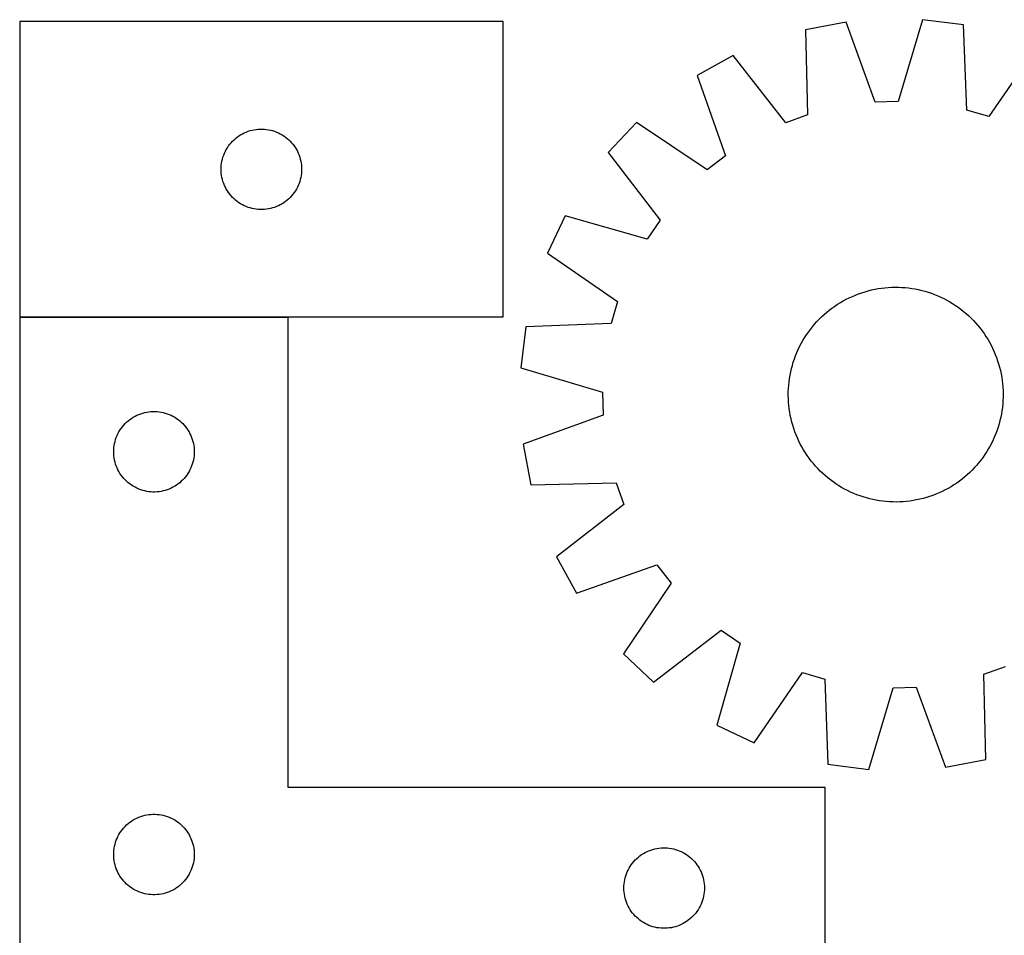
# Model space of a CAD drawing. Header units: millimetres. Extents: x 7 to 1493, y 7 to 2993.
# Tile 7 of 13: x 7 to 373, y 2650 to 2991. Entities that reach past the tile are written whole.
import ezdxf

# ---------------------------------------------------------------- set-up
doc = ezdxf.new("R2010")
doc.units = ezdxf.units.MM
doc.layers.add('COMMON', color=5, linetype='CONTINUOUS', true_color=0x0000ff)
doc.layers.add('CUT', color=7, linetype='CONTINUOUS', true_color=0x000000)

msp = doc.modelspace()

# ---------------------------------------------------------------- linework, layer by layer
at = {"layer": 'COMMON'}
msp.add_line((6.524839, 2879.738001), (106.524839, 2879.738001), dxfattribs=at)
at = {"layer": 'CUT'}
for p, q in [((186.524839, 2989.838002), (6.524839, 2989.838002)), ((6.524839, 2989.838002), (6.524839, 2879.838002)), ((186.524839, 2879.838002), (186.524839, 2989.838002)), ((314.256724, 2989.697861), (299.140341, 2986.829845)), ((325.151555, 2959.860344), (314.256724, 2989.697861)), ((342.782367, 2990.565899), (333.721932, 2960.121142)), ((358.045168, 2988.622325), (342.782367, 2990.565899)), ((359.186468, 2956.878472), (358.045168, 2988.622325)), ((299.140341, 2986.829845), (299.931302, 2955.075332)), ((385.442905, 2980.63297), (367.417971, 2954.478113)), ((272.279081, 2977.189383), (258.788812, 2969.790519)), ((291.860981, 2952.178907), (272.279081, 2977.189383)), ((258.788812, 2969.790519), (269.353745, 2939.834602)), ((333.721932, 2960.121142), (325.151555, 2959.860344)), ((367.417971, 2954.478113), (359.186468, 2956.878472)), ((236.221301, 2952.321309), (225.677668, 2941.115848)), ((262.573457, 2934.586072), (236.221301, 2952.321309)), ((299.931302, 2955.075332), (291.860981, 2952.178907)), ((89.475188, 2948.078184), (90.166123, 2948.423536)), ((90.166123, 2948.423536), (90.873921, 2948.732862)), ((90.873921, 2948.732862), (91.596704, 2949.005341)), ((91.596704, 2949.005341), (92.332555, 2949.24025)), ((92.332555, 2949.24025), (93.079523, 2949.436968)), ((93.079523, 2949.436968), (93.835628, 2949.594971)), ((93.835628, 2949.594971), (94.598864, 2949.713842)), ((94.598864, 2949.713842), (95.367207, 2949.793265)), ((95.367207, 2949.793265), (96.138621, 2949.833029)), ((96.138621, 2949.833029), (96.911058, 2949.833029)), ((96.911058, 2949.833029), (97.682471, 2949.793265)), ((97.682471, 2949.793265), (98.450815, 2949.713842)), ((98.450815, 2949.713842), (99.214051, 2949.594971)), ((99.214051, 2949.594971), (99.970155, 2949.436968)), ((99.970155, 2949.436968), (100.717124, 2949.24025)), ((100.717124, 2949.24025), (101.452975, 2949.005341)), ((101.452975, 2949.005341), (102.175758, 2948.732862)), ((102.175758, 2948.732862), (102.883555, 2948.423536)), ((102.883555, 2948.423536), (103.57449, 2948.078184)), ((84.763042, 2944.147144), (85.25786, 2944.740284)), ((85.25786, 2944.740284), (85.782556, 2945.307165)), ((85.782556, 2945.307165), (86.335739, 2945.846283)), ((86.335739, 2945.846283), (86.915942, 2946.356209)), ((86.915942, 2946.356209), (87.521625, 2946.835591)), ((87.521625, 2946.835591), (88.151183, 2947.283157)), ((88.151183, 2947.283157), (88.802947, 2947.697722)), ((88.802947, 2947.697722), (89.475188, 2948.078184)), ((103.57449, 2948.078184), (104.246731, 2947.697722)), ((104.246731, 2947.697722), (104.898495, 2947.283157)), ((104.898495, 2947.283157), (105.528054, 2946.835591)), ((105.528054, 2946.835591), (106.133737, 2946.356209)), ((106.133737, 2946.356209), (106.713939, 2945.846283)), ((106.713939, 2945.846283), (107.267122, 2945.307165)), ((107.267122, 2945.307165), (107.791818, 2944.740284)), ((107.791818, 2944.740284), (108.286636, 2944.147144)), ((82.489087, 2940.129284), (82.780086, 2940.844811)), ((82.780086, 2940.844811), (83.107533, 2941.544409)), ((83.107533, 2941.544409), (83.470561, 2942.226223)), ((83.470561, 2942.226223), (83.868206, 2942.888445)), ((83.868206, 2942.888445), (84.299414, 2943.529319)), ((84.299414, 2943.529319), (84.763042, 2944.147144)), ((108.286636, 2944.147144), (108.750264, 2943.529319)), ((108.750264, 2943.529319), (109.181473, 2942.888445)), ((109.181473, 2942.888445), (109.579118, 2942.226223)), ((109.579118, 2942.226223), (109.942146, 2941.544409)), ((109.942146, 2941.544409), (110.269593, 2940.844811)), ((110.269593, 2940.844811), (110.560592, 2940.129284)), ((225.677668, 2941.115848), (244.982404, 2915.890823)), ((81.604341, 2936.380317), (81.703521, 2937.146361)), ((81.703521, 2937.146361), (81.842004, 2937.906283)), ((81.842004, 2937.906283), (82.019423, 2938.658069)), ((82.019423, 2938.658069), (82.235309, 2939.399725)), ((82.235309, 2939.399725), (82.489087, 2940.129284)), ((110.560592, 2940.129284), (110.81437, 2939.399725)), ((110.81437, 2939.399725), (111.030255, 2938.658069)), ((111.030255, 2938.658069), (111.207675, 2937.906283)), ((111.207675, 2937.906283), (111.346158, 2937.146361)), ((111.346158, 2937.146361), (111.445337, 2936.380317)), ((269.353745, 2939.834602), (262.573457, 2934.586072)), ((81.524839, 2934.838002), (81.544728, 2935.610184)), ((81.544728, 2934.065821), (81.524839, 2934.838002)), ((81.544728, 2935.610184), (81.604341, 2936.380317)), ((81.604341, 2933.295687), (81.544728, 2934.065821)), ((111.445337, 2936.380317), (111.504951, 2935.610184)), ((111.504951, 2934.065821), (111.445337, 2933.295687)), ((111.504951, 2935.610184), (111.524839, 2934.838002)), ((111.524839, 2934.838002), (111.504951, 2934.065821)), ((81.703521, 2932.529644), (81.604341, 2933.295687)), ((81.842004, 2931.769721), (81.703521, 2932.529644)), ((82.019423, 2931.017935), (81.842004, 2931.769721)), ((82.235309, 2930.27628), (82.019423, 2931.017935)), ((82.489087, 2929.546721), (82.235309, 2930.27628)), ((110.81437, 2930.27628), (110.560592, 2929.546721)), ((111.030255, 2931.017935), (110.81437, 2930.27628)), ((111.207675, 2931.769721), (111.030255, 2931.017935)), ((111.346158, 2932.529644), (111.207675, 2931.769721)), ((111.445337, 2933.295687), (111.346158, 2932.529644)), ((82.780086, 2928.831194), (82.489087, 2929.546721)), ((83.107533, 2928.131595), (82.780086, 2928.831194)), ((83.470561, 2927.449781), (83.107533, 2928.131595)), ((83.868206, 2926.787559), (83.470561, 2927.449781)), ((84.299414, 2926.146686), (83.868206, 2926.787559)), ((84.763042, 2925.52886), (84.299414, 2926.146686)), ((108.750264, 2926.146686), (108.286636, 2925.52886)), ((109.181473, 2926.787559), (108.750264, 2926.146686)), ((109.579118, 2927.449781), (109.181473, 2926.787559)), ((109.942146, 2928.131595), (109.579118, 2927.449781)), ((110.269593, 2928.831194), (109.942146, 2928.131595)), ((110.560592, 2929.546721), (110.269593, 2928.831194)), ((85.25786, 2924.93572), (84.763042, 2925.52886)), ((85.782556, 2924.36884), (85.25786, 2924.93572)), ((86.335739, 2923.829722), (85.782556, 2924.36884)), ((86.915942, 2923.319796), (86.335739, 2923.829722)), ((87.521625, 2922.840414), (86.915942, 2923.319796)), ((88.151183, 2922.392847), (87.521625, 2922.840414)), ((105.528054, 2922.840414), (104.898495, 2922.392847)), ((106.133737, 2923.319796), (105.528054, 2922.840414)), ((106.713939, 2923.829722), (106.133737, 2923.319796)), ((107.267122, 2924.36884), (106.713939, 2923.829722)), ((107.791818, 2924.93572), (107.267122, 2924.36884)), ((108.286636, 2925.52886), (107.791818, 2924.93572)), ((88.802947, 2921.978283), (88.151183, 2922.392847)), ((89.475188, 2921.59782), (88.802947, 2921.978283)), ((90.166123, 2921.252468), (89.475188, 2921.59782)), ((90.873921, 2920.943143), (90.166123, 2921.252468)), ((91.596704, 2920.670664), (90.873921, 2920.943143)), ((92.332555, 2920.435754), (91.596704, 2920.670664)), ((93.079523, 2920.239037), (92.332555, 2920.435754)), ((93.835628, 2920.081033), (93.079523, 2920.239037)), ((94.598864, 2919.962162), (93.835628, 2920.081033)), ((95.367207, 2919.882739), (94.598864, 2919.962162)), ((96.138621, 2919.842975), (95.367207, 2919.882739)), ((96.911058, 2919.842975), (96.138621, 2919.842975)), ((97.682471, 2919.882739), (96.911058, 2919.842975)), ((98.450815, 2919.962162), (97.682471, 2919.882739)), ((99.214051, 2920.081033), (98.450815, 2919.962162)), ((99.970155, 2920.239037), (99.214051, 2920.081033)), ((100.717124, 2920.435754), (99.970155, 2920.239037)), ((101.452975, 2920.670664), (100.717124, 2920.435754)), ((102.175758, 2920.943143), (101.452975, 2920.670664)), ((102.883555, 2921.252468), (102.175758, 2920.943143)), ((103.57449, 2921.59782), (102.883555, 2921.252468)), ((104.246731, 2921.978283), (103.57449, 2921.59782)), ((104.898495, 2922.392847), (104.246731, 2921.978283)), ((209.612973, 2917.527898), (203.04806, 2903.61271)), ((240.155852, 2908.803949), (209.612973, 2917.527898)), ((244.982404, 2915.890823), (240.155852, 2908.803949)), ((203.04806, 2903.61271), (229.202916, 2885.587776)), ((321.332775, 2889.25972), (322.542521, 2889.599605)), ((322.542521, 2889.599605), (323.762346, 2889.901322)), ((323.762346, 2889.901322), (324.991047, 2890.164575)), ((324.991047, 2890.164575), (326.22741, 2890.389104)), ((326.22741, 2890.389104), (327.470216, 2890.574687)), ((327.470216, 2890.574687), (328.718237, 2890.721141)), ((328.718237, 2890.721141), (329.970243, 2890.828321)), ((329.970243, 2890.828321), (331.224998, 2890.896122)), ((331.224998, 2890.896122), (332.481264, 2890.924476)), ((332.481264, 2890.924476), (333.7378, 2890.913357)), ((333.7378, 2890.913357), (334.993367, 2890.862774)), ((334.993367, 2890.862774), (336.246725, 2890.772778)), ((336.246725, 2890.772778), (337.496638, 2890.643457)), ((337.496638, 2890.643457), (338.741873, 2890.474939)), ((338.741873, 2890.474939), (339.981199, 2890.267391)), ((339.981199, 2890.267391), (341.213395, 2890.021017)), ((341.213395, 2890.021017), (342.437244, 2889.73606)), ((342.437244, 2889.73606), (343.651539, 2889.412802)), ((312.158291, 2885.214634), (313.245505, 2885.844692)), ((313.245505, 2885.844692), (314.351973, 2886.440288)), ((314.351973, 2886.440288), (315.476603, 2887.000836)), ((315.476603, 2887.000836), (316.618286, 2887.525782)), ((316.618286, 2887.525782), (317.775894, 2888.014607)), ((317.775894, 2888.014607), (318.948285, 2888.466831)), ((318.948285, 2888.466831), (320.134302, 2888.882005)), ((320.134302, 2888.882005), (321.332775, 2889.25972)), ((343.651539, 2889.412802), (344.85508, 2889.051561)), ((344.85508, 2889.051561), (346.046681, 2888.652695)), ((346.046681, 2888.652695), (347.225165, 2888.216596)), ((347.225165, 2888.216596), (348.38937, 2887.743696)), ((348.38937, 2887.743696), (349.538145, 2887.23446)), ((349.538145, 2887.23446), (350.670359, 2886.689392)), ((350.670359, 2886.689392), (351.784892, 2886.109028)), ((351.784892, 2886.109028), (352.880647, 2885.493943)), ((229.202916, 2885.587776), (226.802557, 2877.356273)), ((307.047863, 2881.570346), (308.023129, 2882.362724)), ((308.023129, 2882.362724), (309.022803, 2883.124078)), ((309.022803, 2883.124078), (310.045898, 2883.853655)), ((310.045898, 2883.853655), (311.091404, 2884.550737)), ((311.091404, 2884.550737), (312.158291, 2885.214634)), ((352.880647, 2885.493943), (353.95654, 2884.844743)), ((353.95654, 2884.844743), (355.01151, 2884.162069)), ((355.01151, 2884.162069), (356.044517, 2883.446594)), ((356.044517, 2883.446594), (357.05454, 2882.699024)), ((357.05454, 2882.699024), (358.040583, 2881.920098)), ((6.524839, 2879.838002), (186.524839, 2879.838002)), ((106.524839, 2879.638001), (6.524839, 2879.638001)), ((6.524839, 2879.638001), (6.524839, 2629.638001)), ((106.524839, 2704.638001), (106.524839, 2879.638001)), ((303.409748, 2878.106666), (304.278013, 2879.015029)), ((304.278013, 2879.015029), (305.174381, 2879.895672)), ((305.174381, 2879.895672), (306.097968, 2880.747724)), ((306.097968, 2880.747724), (307.047863, 2881.570346)), ((358.040583, 2881.920098), (359.001673, 2881.110584)), ((359.001673, 2881.110584), (359.936861, 2880.271281)), ((359.936861, 2880.271281), (360.845224, 2879.403017)), ((360.845224, 2879.403017), (361.725867, 2878.506649)), ((361.725867, 2878.506649), (362.577919, 2877.583062)), ((195.058705, 2876.214972), (193.11513, 2860.952172)), ((226.802557, 2877.356273), (195.058705, 2876.214972)), ((300.234436, 2874.214322), (300.982005, 2875.224345)), ((300.982005, 2875.224345), (301.760931, 2876.210388)), ((301.760931, 2876.210388), (302.570445, 2877.171478)), ((302.570445, 2877.171478), (303.409748, 2878.106666)), ((362.577919, 2877.583062), (363.400541, 2876.633166)), ((363.400541, 2876.633166), (364.192919, 2875.657901)), ((364.192919, 2875.657901), (364.954273, 2874.658227)), ((298.187086, 2871.050452), (298.836286, 2872.126345)), ((298.836286, 2872.126345), (299.518961, 2873.181315)), ((299.518961, 2873.181315), (300.234436, 2874.214322)), ((364.954273, 2874.658227), (365.68385, 2873.635132)), ((365.68385, 2873.635132), (366.380932, 2872.589625)), ((366.380932, 2872.589625), (367.044829, 2871.522738)), ((367.044829, 2871.522738), (367.674887, 2870.435524)), ((295.937334, 2866.559175), (296.44657, 2867.70795)), ((296.44657, 2867.70795), (296.991638, 2868.840164)), ((296.991638, 2868.840164), (297.572001, 2869.954697)), ((297.572001, 2869.954697), (298.187086, 2871.050452)), ((367.674887, 2870.435524), (368.270483, 2869.329056)), ((368.270483, 2869.329056), (368.831031, 2868.204426)), ((368.831031, 2868.204426), (369.355977, 2867.062744)), ((294.629468, 2863.024885), (295.028334, 2864.216486)), ((295.028334, 2864.216486), (295.464433, 2865.39497)), ((295.464433, 2865.39497), (295.937334, 2866.559175)), ((369.355977, 2867.062744), (369.844802, 2865.905136)), ((369.844802, 2865.905136), (370.297026, 2864.732745)), ((370.297026, 2864.732745), (370.7122, 2863.546727)), ((193.11513, 2860.952172), (223.559888, 2851.891737)), ((293.660013, 2859.3832), (293.944969, 2860.607049)), ((293.944969, 2860.607049), (294.268228, 2861.821344)), ((294.268228, 2861.821344), (294.629468, 2863.024885)), ((370.7122, 2863.546727), (371.089915, 2862.348254)), ((371.089915, 2862.348254), (371.4298, 2861.138508)), ((371.4298, 2861.138508), (371.731517, 2859.918683)), ((293.037573, 2855.666443), (293.20609, 2856.911678)), ((293.20609, 2856.911678), (293.413639, 2858.151004)), ((293.413639, 2858.151004), (293.660013, 2859.3832)), ((371.731517, 2859.918683), (371.99477, 2858.689983)), ((371.99477, 2858.689983), (372.219299, 2857.453619)), ((372.219299, 2857.453619), (372.404882, 2856.210814)), ((292.767673, 2851.907605), (292.818256, 2853.163172)), ((292.818256, 2853.163172), (292.908252, 2854.41653)), ((292.908252, 2854.41653), (293.037573, 2855.666443)), ((372.404882, 2856.210814), (372.551336, 2854.962792)), ((372.551336, 2854.962792), (372.658516, 2853.710786)), ((372.658516, 2853.710786), (372.726317, 2852.456031)), ((223.559888, 2851.891737), (223.820685, 2843.32136)), ((292.756553, 2850.651069), (292.767673, 2851.907605)), ((292.784908, 2849.394803), (292.756553, 2850.651069)), ((292.852709, 2848.140048), (292.784908, 2849.394803)), ((372.743552, 2849.94323), (372.692969, 2848.687663)), ((372.726317, 2852.456031), (372.754671, 2851.199766)), ((372.754671, 2851.199766), (372.743552, 2849.94323)), ((292.959889, 2846.888042), (292.852709, 2848.140048)), ((293.106343, 2845.640021), (292.959889, 2846.888042)), ((293.291925, 2844.397215), (293.106343, 2845.640021)), ((372.473652, 2846.184391), (372.305134, 2844.939157)), ((372.602973, 2847.434304), (372.473652, 2846.184391)), ((372.692969, 2848.687663), (372.602973, 2847.434304)), ((47.521625, 2841.63559), (48.151183, 2842.083156)), ((48.151183, 2842.083156), (48.802947, 2842.497721)), ((48.802947, 2842.497721), (49.475188, 2842.878183)), ((49.475188, 2842.878183), (50.166123, 2843.223535)), ((50.166123, 2843.223535), (50.873921, 2843.532861)), ((50.873921, 2843.532861), (51.596704, 2843.80534)), ((51.596704, 2843.80534), (52.332555, 2844.040249)), ((52.332555, 2844.040249), (53.079523, 2844.236967)), ((53.079523, 2844.236967), (53.835628, 2844.39497)), ((53.835628, 2844.39497), (54.598864, 2844.513841)), ((54.598864, 2844.513841), (55.367207, 2844.593264)), ((55.367207, 2844.593264), (56.138621, 2844.633028)), ((56.138621, 2844.633028), (56.911058, 2844.633028)), ((56.911058, 2844.633028), (57.682471, 2844.593264)), ((57.682471, 2844.593264), (58.450815, 2844.513841)), ((58.450815, 2844.513841), (59.214051, 2844.39497)), ((59.214051, 2844.39497), (59.970155, 2844.236967)), ((59.970155, 2844.236967), (60.717124, 2844.040249)), ((60.717124, 2844.040249), (61.452975, 2843.80534)), ((61.452975, 2843.80534), (62.175758, 2843.532861)), ((62.175758, 2843.532861), (62.883555, 2843.223535)), ((62.883555, 2843.223535), (63.57449, 2842.878183)), ((63.57449, 2842.878183), (64.246731, 2842.497721)), ((64.246731, 2842.497721), (64.898495, 2842.083156)), ((64.898495, 2842.083156), (65.528054, 2841.63559)), ((223.820685, 2843.32136), (193.983169, 2832.426529)), ((293.516454, 2843.160852), (293.291925, 2844.397215)), ((293.779707, 2841.932151), (293.516454, 2843.160852)), ((294.081425, 2840.712326), (293.779707, 2841.932151)), ((371.851212, 2842.467634), (371.566255, 2841.243785)), ((372.097586, 2843.69983), (371.851212, 2842.467634)), ((372.305134, 2844.939157), (372.097586, 2843.69983)), ((43.868206, 2837.688444), (44.299414, 2838.329318)), ((44.299414, 2838.329318), (44.763042, 2838.947143)), ((44.763042, 2838.947143), (45.25786, 2839.540283)), ((45.25786, 2839.540283), (45.782556, 2840.107164)), ((45.782556, 2840.107164), (46.335739, 2840.646282)), ((46.335739, 2840.646282), (46.915942, 2841.156208)), ((46.915942, 2841.156208), (47.521625, 2841.63559)), ((65.528054, 2841.63559), (66.133737, 2841.156208)), ((66.133737, 2841.156208), (66.713939, 2840.646282)), ((66.713939, 2840.646282), (67.267122, 2840.107164)), ((67.267122, 2840.107164), (67.791818, 2839.540283)), ((67.791818, 2839.540283), (68.286636, 2838.947143)), ((68.286636, 2838.947143), (68.750264, 2838.329318)), ((68.750264, 2838.329318), (69.181473, 2837.688444)), ((294.421309, 2839.50258), (294.081425, 2840.712326)), ((294.799025, 2838.304107), (294.421309, 2839.50258)), ((295.214199, 2837.11809), (294.799025, 2838.304107)), ((370.881756, 2838.825949), (370.48289, 2837.634348)), ((371.242997, 2840.029491), (370.881756, 2838.825949)), ((371.566255, 2841.243785), (371.242997, 2840.029491)), ((42.235309, 2834.199724), (42.489087, 2834.929283)), ((42.489087, 2834.929283), (42.780086, 2835.64481)), ((42.780086, 2835.64481), (43.107533, 2836.344408)), ((43.107533, 2836.344408), (43.470561, 2837.026222)), ((43.470561, 2837.026222), (43.868206, 2837.688444)), ((69.181473, 2837.688444), (69.579118, 2837.026222)), ((69.579118, 2837.026222), (69.942146, 2836.344408)), ((69.942146, 2836.344408), (70.269593, 2835.64481)), ((70.269593, 2835.64481), (70.560592, 2834.929283)), ((70.560592, 2834.929283), (70.81437, 2834.199724)), ((295.666422, 2835.945699), (295.214199, 2837.11809)), ((296.155248, 2834.788091), (295.666422, 2835.945699)), ((296.680193, 2833.646408), (296.155248, 2834.788091)), ((369.573891, 2835.29166), (369.064655, 2834.142884)), ((370.046791, 2836.455864), (369.573891, 2835.29166)), ((370.48289, 2837.634348), (370.046791, 2836.455864)), ((41.544728, 2830.410183), (41.604341, 2831.180316)), ((41.604341, 2831.180316), (41.703521, 2831.94636)), ((41.703521, 2831.94636), (41.842004, 2832.706282)), ((41.842004, 2832.706282), (42.019423, 2833.458068)), ((42.019423, 2833.458068), (42.235309, 2834.199724)), ((70.81437, 2834.199724), (71.030255, 2833.458068)), ((71.030255, 2833.458068), (71.207675, 2832.706282)), ((71.207675, 2832.706282), (71.346158, 2831.94636)), ((71.346158, 2831.94636), (71.445337, 2831.180316)), ((71.445337, 2831.180316), (71.504951, 2830.410183)), ((193.983169, 2832.426529), (196.851184, 2817.310146)), ((297.240741, 2832.521778), (296.680193, 2833.646408)), ((297.836338, 2831.41531), (297.240741, 2832.521778)), ((298.466396, 2830.328096), (297.836338, 2831.41531)), ((367.324138, 2830.800383), (366.674938, 2829.72449)), ((367.939223, 2831.896137), (367.324138, 2830.800383)), ((368.519587, 2833.010671), (367.939223, 2831.896137)), ((369.064655, 2834.142884), (368.519587, 2833.010671)), ((41.524839, 2829.638001), (41.544728, 2830.410183)), ((41.544728, 2828.86582), (41.524839, 2829.638001)), ((41.604341, 2828.095686), (41.544728, 2828.86582)), ((41.703521, 2827.329643), (41.604341, 2828.095686)), ((41.842004, 2826.56972), (41.703521, 2827.329643)), ((71.346158, 2827.329643), (71.207675, 2826.56972)), ((71.445337, 2828.095686), (71.346158, 2827.329643)), ((71.504951, 2828.86582), (71.445337, 2828.095686)), ((71.504951, 2830.410183), (71.524839, 2829.638001)), ((71.524839, 2829.638001), (71.504951, 2828.86582)), ((299.130293, 2829.261209), (298.466396, 2830.328096)), ((299.827374, 2828.215703), (299.130293, 2829.261209)), ((300.556952, 2827.192608), (299.827374, 2828.215703)), ((301.318305, 2826.192934), (300.556952, 2827.192608)), ((365.276789, 2827.636513), (364.529219, 2826.62649)), ((365.992264, 2828.669519), (365.276789, 2827.636513)), ((366.674938, 2829.72449), (365.992264, 2828.669519)), ((42.019423, 2825.817934), (41.842004, 2826.56972)), ((42.235309, 2825.076279), (42.019423, 2825.817934)), ((42.489087, 2824.34672), (42.235309, 2825.076279)), ((42.780086, 2823.631193), (42.489087, 2824.34672)), ((43.107533, 2822.931594), (42.780086, 2823.631193)), ((70.269593, 2823.631193), (69.942146, 2822.931594)), ((70.560592, 2824.34672), (70.269593, 2823.631193)), ((70.81437, 2825.076279), (70.560592, 2824.34672)), ((71.030255, 2825.817934), (70.81437, 2825.076279)), ((71.207675, 2826.56972), (71.030255, 2825.817934)), ((302.110684, 2825.217668), (301.318305, 2826.192934)), ((302.933305, 2824.267773), (302.110684, 2825.217668)), ((303.785357, 2823.344186), (302.933305, 2824.267773)), ((362.101476, 2823.744169), (361.233212, 2822.835805)), ((362.940779, 2824.679357), (362.101476, 2823.744169)), ((363.750293, 2825.640447), (362.940779, 2824.679357)), ((364.529219, 2826.62649), (363.750293, 2825.640447)), ((43.470561, 2822.24978), (43.107533, 2822.931594)), ((43.868206, 2821.587558), (43.470561, 2822.24978)), ((44.299414, 2820.946685), (43.868206, 2821.587558)), ((44.763042, 2820.328859), (44.299414, 2820.946685)), ((45.25786, 2819.735719), (44.763042, 2820.328859)), ((68.286636, 2820.328859), (67.791818, 2819.735719)), ((68.750264, 2820.946685), (68.286636, 2820.328859)), ((69.181473, 2821.587558), (68.750264, 2820.946685)), ((69.579118, 2822.24978), (69.181473, 2821.587558)), ((69.942146, 2822.931594), (69.579118, 2822.24978)), ((304.666, 2822.447818), (303.785357, 2823.344186)), ((305.574364, 2821.579553), (304.666, 2822.447818)), ((306.509552, 2820.74025), (305.574364, 2821.579553)), ((307.470642, 2819.930736), (306.509552, 2820.74025)), ((308.456685, 2819.15181), (307.470642, 2819.930736)), ((358.463361, 2820.280489), (357.488096, 2819.48811)), ((359.413257, 2821.10311), (358.463361, 2820.280489)), ((360.336844, 2821.955162), (359.413257, 2821.10311)), ((361.233212, 2822.835805), (360.336844, 2821.955162)), ((45.782556, 2819.168839), (45.25786, 2819.735719)), ((46.335739, 2818.629721), (45.782556, 2819.168839)), ((46.915942, 2818.119795), (46.335739, 2818.629721)), ((47.521625, 2817.640413), (46.915942, 2818.119795)), ((48.151183, 2817.192846), (47.521625, 2817.640413)), ((48.802947, 2816.778282), (48.151183, 2817.192846)), ((49.475188, 2816.397819), (48.802947, 2816.778282)), ((50.166123, 2816.052467), (49.475188, 2816.397819)), ((63.57449, 2816.397819), (62.883555, 2816.052467)), ((64.246731, 2816.778282), (63.57449, 2816.397819)), ((64.898495, 2817.192846), (64.246731, 2816.778282)), ((65.528054, 2817.640413), (64.898495, 2817.192846)), ((66.133737, 2818.119795), (65.528054, 2817.640413)), ((66.713939, 2818.629721), (66.133737, 2818.119795)), ((67.267122, 2819.168839), (66.713939, 2818.629721)), ((67.791818, 2819.735719), (67.267122, 2819.168839)), ((196.851184, 2817.310146), (228.605698, 2818.101107)), ((228.605698, 2818.101107), (231.502123, 2810.030786)), ((309.466708, 2818.404241), (308.456685, 2819.15181)), ((310.499714, 2817.688766), (309.466708, 2818.404241)), ((311.554685, 2817.006091), (310.499714, 2817.688766)), ((312.630578, 2816.356891), (311.554685, 2817.006091)), ((313.726332, 2815.741806), (312.630578, 2816.356891)), ((353.352933, 2816.636201), (352.265719, 2816.006143)), ((354.41982, 2817.300098), (353.352933, 2816.636201)), ((355.465327, 2817.997179), (354.41982, 2817.300098)), ((356.488422, 2818.726757), (355.465327, 2817.997179)), ((357.488096, 2819.48811), (356.488422, 2818.726757)), ((50.873921, 2815.743142), (50.166123, 2816.052467)), ((51.596704, 2815.470663), (50.873921, 2815.743142)), ((52.332555, 2815.235753), (51.596704, 2815.470663)), ((53.079523, 2815.039036), (52.332555, 2815.235753)), ((53.835628, 2814.881032), (53.079523, 2815.039036)), ((54.598864, 2814.762161), (53.835628, 2814.881032)), ((55.367207, 2814.682738), (54.598864, 2814.762161)), ((56.138621, 2814.642974), (55.367207, 2814.682738)), ((56.911058, 2814.642974), (56.138621, 2814.642974)), ((57.682471, 2814.682738), (56.911058, 2814.642974)), ((58.450815, 2814.762161), (57.682471, 2814.682738)), ((59.214051, 2814.881032), (58.450815, 2814.762161)), ((59.970155, 2815.039036), (59.214051, 2814.881032)), ((60.717124, 2815.235753), (59.970155, 2815.039036)), ((61.452975, 2815.470663), (60.717124, 2815.235753)), ((62.175758, 2815.743142), (61.452975, 2815.470663)), ((62.883555, 2816.052467), (62.175758, 2815.743142)), ((314.840866, 2815.161443), (313.726332, 2815.741806)), ((315.973079, 2814.616375), (314.840866, 2815.161443)), ((317.121855, 2814.107139), (315.973079, 2814.616375)), ((318.286059, 2813.634238), (317.121855, 2814.107139)), ((319.464543, 2813.198139), (318.286059, 2813.634238)), ((320.656144, 2812.799273), (319.464543, 2813.198139)), ((321.859686, 2812.438032), (320.656144, 2812.799273)), ((323.07398, 2812.114774), (321.859686, 2812.438032)), ((344.178449, 2812.591114), (342.968703, 2812.25123)), ((345.376922, 2812.96883), (344.178449, 2812.591114)), ((346.56294, 2813.384004), (345.376922, 2812.96883)), ((347.735331, 2813.836227), (346.56294, 2813.384004)), ((348.892939, 2814.325053), (347.735331, 2813.836227)), ((350.034621, 2814.849998), (348.892939, 2814.325053)), ((351.159251, 2815.410546), (350.034621, 2814.849998)), ((352.265719, 2816.006143), (351.159251, 2815.410546)), ((231.502123, 2810.030786), (206.491646, 2790.448886)), ((324.297829, 2811.829818), (323.07398, 2812.114774)), ((325.530025, 2811.583444), (324.297829, 2811.829818)), ((326.769352, 2811.375895), (325.530025, 2811.583444)), ((328.014586, 2811.207378), (326.769352, 2811.375895)), ((329.264499, 2811.078057), (328.014586, 2811.207378)), ((330.517858, 2810.988061), (329.264499, 2811.078057)), ((331.773425, 2810.937478), (330.517858, 2810.988061)), ((333.029961, 2810.926358), (331.773425, 2810.937478)), ((334.286226, 2810.954713), (333.029961, 2810.926358)), ((335.540981, 2811.022514), (334.286226, 2810.954713)), ((336.792987, 2811.129694), (335.540981, 2811.022514)), ((338.041009, 2811.276148), (336.792987, 2811.129694)), ((339.283815, 2811.46173), (338.041009, 2811.276148)), ((340.520178, 2811.686259), (339.283815, 2811.46173)), ((341.748878, 2811.949512), (340.520178, 2811.686259)), ((342.968703, 2812.25123), (341.748878, 2811.949512)), ((206.491646, 2790.448886), (213.89051, 2776.958617)), ((213.89051, 2776.958617), (243.846427, 2787.52355)), ((243.846427, 2787.52355), (249.094958, 2780.743262)), ((249.094958, 2780.743262), (231.359721, 2754.391106)), ((242.565181, 2743.847473), (267.790207, 2763.152209)), ((267.790207, 2763.152209), (274.87708, 2758.325657)), ((274.87708, 2758.325657), (266.153131, 2727.782778)), ((231.359721, 2754.391106), (242.565181, 2743.847473)), ((280.068319, 2721.217865), (298.093253, 2747.372721)), ((298.093253, 2747.372721), (306.324756, 2744.972362)), ((365.579922, 2746.775503), (373.650244, 2749.671928)), ((366.370883, 2715.020989), (365.579922, 2746.775503)), ((306.324756, 2744.972362), (307.466057, 2713.22851)), ((322.728857, 2711.284935), (331.789293, 2741.729693)), ((331.789293, 2741.729693), (340.359669, 2741.99049)), ((340.359669, 2741.99049), (351.2545, 2712.152974)), ((266.153131, 2727.782778), (280.068319, 2721.217865)), ((351.2545, 2712.152974), (366.370883, 2715.020989)), ((307.466057, 2713.22851), (322.728857, 2711.284935)), ((306.524839, 2704.638001), (106.524839, 2704.638001)), ((306.524839, 2629.638001), (306.524839, 2704.638001)), ((46.915942, 2691.156208), (47.521625, 2691.63559)), ((47.521625, 2691.63559), (48.151183, 2692.083156)), ((48.151183, 2692.083156), (48.802947, 2692.497721)), ((48.802947, 2692.497721), (49.475188, 2692.878183)), ((49.475188, 2692.878183), (50.166123, 2693.223535)), ((50.166123, 2693.223535), (50.873921, 2693.532861)), ((50.873921, 2693.532861), (51.596704, 2693.80534)), ((51.596704, 2693.80534), (52.332555, 2694.040249)), ((52.332555, 2694.040249), (53.079523, 2694.236967)), ((53.079523, 2694.236967), (53.835628, 2694.39497)), ((53.835628, 2694.39497), (54.598864, 2694.513841)), ((54.598864, 2694.513841), (55.367207, 2694.593264)), ((55.367207, 2694.593264), (56.138621, 2694.633028)), ((56.138621, 2694.633028), (56.911058, 2694.633028)), ((56.911058, 2694.633028), (57.682471, 2694.593264)), ((57.682471, 2694.593264), (58.450815, 2694.513841)), ((58.450815, 2694.513841), (59.214051, 2694.39497)), ((59.214051, 2694.39497), (59.970155, 2694.236967)), ((59.970155, 2694.236967), (60.717124, 2694.040249)), ((60.717124, 2694.040249), (61.452975, 2693.80534)), ((61.452975, 2693.80534), (62.175758, 2693.532861)), ((62.175758, 2693.532861), (62.883555, 2693.223535)), ((62.883555, 2693.223535), (63.57449, 2692.878183)), ((63.57449, 2692.878183), (64.246731, 2692.497721)), ((64.246731, 2692.497721), (64.898495, 2692.083156)), ((64.898495, 2692.083156), (65.528054, 2691.63559)), ((65.528054, 2691.63559), (66.133737, 2691.156208)), ((43.868206, 2687.688444), (44.299414, 2688.329318)), ((44.299414, 2688.329318), (44.763042, 2688.947143)), ((44.763042, 2688.947143), (45.25786, 2689.540283)), ((45.25786, 2689.540283), (45.782556, 2690.107164)), ((45.782556, 2690.107164), (46.335739, 2690.646282)), ((46.335739, 2690.646282), (46.915942, 2691.156208)), ((66.133737, 2691.156208), (66.713939, 2690.646282)), ((66.713939, 2690.646282), (67.267122, 2690.107164)), ((67.267122, 2690.107164), (67.791818, 2689.540283)), ((67.791818, 2689.540283), (68.286636, 2688.947143)), ((68.286636, 2688.947143), (68.750264, 2688.329318)), ((68.750264, 2688.329318), (69.181473, 2687.688444)), ((42.019423, 2683.458068), (42.235309, 2684.199724)), ((42.235309, 2684.199724), (42.489087, 2684.929283)), ((42.489087, 2684.929283), (42.780086, 2685.64481)), ((42.780086, 2685.64481), (43.107533, 2686.344408)), ((43.107533, 2686.344408), (43.470561, 2687.026222)), ((43.470561, 2687.026222), (43.868206, 2687.688444)), ((69.181473, 2687.688444), (69.579118, 2687.026222)), ((69.579118, 2687.026222), (69.942146, 2686.344408)), ((69.942146, 2686.344408), (70.269593, 2685.64481)), ((70.269593, 2685.64481), (70.560592, 2684.929283)), ((70.560592, 2684.929283), (70.81437, 2684.199724)), ((70.81437, 2684.199724), (71.030255, 2683.458068)), ((41.544728, 2680.410183), (41.604341, 2681.180316)), ((41.604341, 2681.180316), (41.703521, 2681.94636)), ((41.703521, 2681.94636), (41.842004, 2682.706282)), ((41.842004, 2682.706282), (42.019423, 2683.458068)), ((71.030255, 2683.458068), (71.207675, 2682.706282)), ((71.207675, 2682.706282), (71.346158, 2681.94636)), ((71.346158, 2681.94636), (71.445337, 2681.180316)), ((71.445337, 2681.180316), (71.504951, 2680.410183)), ((239.475188, 2680.378183), (240.166123, 2680.723535)), ((240.166123, 2680.723535), (240.873921, 2681.032861)), ((240.873921, 2681.032861), (241.596704, 2681.30534)), ((241.596704, 2681.30534), (242.332555, 2681.540249)), ((242.332555, 2681.540249), (243.079523, 2681.736967)), ((243.079523, 2681.736967), (243.835628, 2681.89497)), ((243.835628, 2681.89497), (244.598864, 2682.013841)), ((244.598864, 2682.013841), (245.367207, 2682.093264)), ((245.367207, 2682.093264), (246.138621, 2682.133028)), ((246.138621, 2682.133028), (246.911058, 2682.133028)), ((246.911058, 2682.133028), (247.682471, 2682.093264)), ((247.682471, 2682.093264), (248.450815, 2682.013841)), ((248.450815, 2682.013841), (249.214051, 2681.89497)), ((249.214051, 2681.89497), (249.970155, 2681.736967)), ((249.970155, 2681.736967), (250.717124, 2681.540249)), ((250.717124, 2681.540249), (251.452975, 2681.30534)), ((251.452975, 2681.30534), (252.175758, 2681.032861)), ((252.175758, 2681.032861), (252.883555, 2680.723535)), ((252.883555, 2680.723535), (253.57449, 2680.378183)), ((41.524839, 2679.638001), (41.544728, 2680.410183)), ((41.544728, 2678.86582), (41.524839, 2679.638001)), ((41.604341, 2678.095686), (41.544728, 2678.86582)), ((41.703521, 2677.329643), (41.604341, 2678.095686)), ((41.842004, 2676.56972), (41.703521, 2677.329643)), ((71.346158, 2677.329643), (71.207675, 2676.56972)), ((71.445337, 2678.095686), (71.346158, 2677.329643)), ((71.504951, 2678.86582), (71.445337, 2678.095686)), ((71.504951, 2680.410183), (71.524839, 2679.638001)), ((71.524839, 2679.638001), (71.504951, 2678.86582)), ((234.763042, 2676.447143), (235.25786, 2677.040283)), ((235.25786, 2677.040283), (235.782556, 2677.607164)), ((235.782556, 2677.607164), (236.335739, 2678.146282)), ((236.335739, 2678.146282), (236.915942, 2678.656208)), ((236.915942, 2678.656208), (237.521625, 2679.13559)), ((237.521625, 2679.13559), (238.151183, 2679.583156)), ((238.151183, 2679.583156), (238.802947, 2679.997721)), ((238.802947, 2679.997721), (239.475188, 2680.378183)), ((253.57449, 2680.378183), (254.246731, 2679.997721)), ((254.246731, 2679.997721), (254.898495, 2679.583156)), ((254.898495, 2679.583156), (255.528054, 2679.13559)), ((255.528054, 2679.13559), (256.133737, 2678.656208)), ((256.133737, 2678.656208), (256.713939, 2678.146282)), ((256.713939, 2678.146282), (257.267122, 2677.607164)), ((257.267122, 2677.607164), (257.791818, 2677.040283)), ((257.791818, 2677.040283), (258.286636, 2676.447143)), ((42.019423, 2675.817934), (41.842004, 2676.56972)), ((42.235309, 2675.076279), (42.019423, 2675.817934)), ((42.489087, 2674.34672), (42.235309, 2675.076279)), ((42.780086, 2673.631193), (42.489087, 2674.34672)), ((43.107533, 2672.931594), (42.780086, 2673.631193)), ((70.269593, 2673.631193), (69.942146, 2672.931594)), ((70.560592, 2674.34672), (70.269593, 2673.631193)), ((70.81437, 2675.076279), (70.560592, 2674.34672)), ((71.030255, 2675.817934), (70.81437, 2675.076279)), ((71.207675, 2676.56972), (71.030255, 2675.817934)), ((232.489087, 2672.429283), (232.780086, 2673.14481)), ((232.780086, 2673.14481), (233.107533, 2673.844408)), ((233.107533, 2673.844408), (233.470561, 2674.526222)), ((233.470561, 2674.526222), (233.868206, 2675.188444)), ((233.868206, 2675.188444), (234.299414, 2675.829318)), ((234.299414, 2675.829318), (234.763042, 2676.447143)), ((258.286636, 2676.447143), (258.750264, 2675.829318)), ((258.750264, 2675.829318), (259.181473, 2675.188444)), ((259.181473, 2675.188444), (259.579118, 2674.526222)), ((259.579118, 2674.526222), (259.942146, 2673.844408)), ((259.942146, 2673.844408), (260.269593, 2673.14481)), ((260.269593, 2673.14481), (260.560592, 2672.429283)), ((43.470561, 2672.24978), (43.107533, 2672.931594)), ((43.868206, 2671.587558), (43.470561, 2672.24978)), ((44.299414, 2670.946685), (43.868206, 2671.587558)), ((44.763042, 2670.328859), (44.299414, 2670.946685)), ((45.25786, 2669.735719), (44.763042, 2670.328859)), ((45.782556, 2669.168839), (45.25786, 2669.735719)), ((67.791818, 2669.735719), (67.267122, 2669.168839)), ((68.286636, 2670.328859), (67.791818, 2669.735719)), ((68.750264, 2670.946685), (68.286636, 2670.328859)), ((69.181473, 2671.587558), (68.750264, 2670.946685)), ((69.579118, 2672.24978), (69.181473, 2671.587558)), ((69.942146, 2672.931594), (69.579118, 2672.24978)), ((231.604341, 2668.680316), (231.703521, 2669.44636)), ((231.703521, 2669.44636), (231.842004, 2670.206282)), ((231.842004, 2670.206282), (232.019423, 2670.958068)), ((232.019423, 2670.958068), (232.235309, 2671.699724)), ((232.235309, 2671.699724), (232.489087, 2672.429283)), ((260.560592, 2672.429283), (260.81437, 2671.699724)), ((260.81437, 2671.699724), (261.030255, 2670.958068)), ((261.030255, 2670.958068), (261.207675, 2670.206282)), ((261.207675, 2670.206282), (261.346158, 2669.44636)), ((261.346158, 2669.44636), (261.445337, 2668.680316)), ((46.335739, 2668.629721), (45.782556, 2669.168839)), ((46.915942, 2668.119795), (46.335739, 2668.629721)), ((47.521625, 2667.640413), (46.915942, 2668.119795)), ((48.151183, 2667.192846), (47.521625, 2667.640413)), ((48.802947, 2666.778282), (48.151183, 2667.192846)), ((49.475188, 2666.397819), (48.802947, 2666.778282)), ((50.166123, 2666.052467), (49.475188, 2666.397819)), ((50.873921, 2665.743142), (50.166123, 2666.052467)), ((62.883555, 2666.052467), (62.175758, 2665.743142)), ((63.57449, 2666.397819), (62.883555, 2666.052467)), ((64.246731, 2666.778282), (63.57449, 2666.397819)), ((64.898495, 2667.192846), (64.246731, 2666.778282)), ((65.528054, 2667.640413), (64.898495, 2667.192846)), ((66.133737, 2668.119795), (65.528054, 2667.640413)), ((66.713939, 2668.629721), (66.133737, 2668.119795)), ((67.267122, 2669.168839), (66.713939, 2668.629721)), ((231.524839, 2667.138001), (231.544728, 2667.910183)), ((231.544728, 2666.36582), (231.524839, 2667.138001)), ((231.544728, 2667.910183), (231.604341, 2668.680316)), ((231.604341, 2665.595686), (231.544728, 2666.36582)), ((261.445337, 2668.680316), (261.504951, 2667.910183)), ((261.504951, 2666.36582), (261.445337, 2665.595686)), ((261.504951, 2667.910183), (261.524839, 2667.138001)), ((261.524839, 2667.138001), (261.504951, 2666.36582)), ((51.596704, 2665.470663), (50.873921, 2665.743142)), ((52.332555, 2665.235753), (51.596704, 2665.470663)), ((53.079523, 2665.039036), (52.332555, 2665.235753)), ((53.835628, 2664.881032), (53.079523, 2665.039036)), ((54.598864, 2664.762161), (53.835628, 2664.881032)), ((55.367207, 2664.682738), (54.598864, 2664.762161)), ((56.138621, 2664.642974), (55.367207, 2664.682738)), ((56.911058, 2664.642974), (56.138621, 2664.642974)), ((57.682471, 2664.682738), (56.911058, 2664.642974)), ((58.450815, 2664.762161), (57.682471, 2664.682738)), ((59.214051, 2664.881032), (58.450815, 2664.762161)), ((59.970155, 2665.039036), (59.214051, 2664.881032)), ((60.717124, 2665.235753), (59.970155, 2665.039036)), ((61.452975, 2665.470663), (60.717124, 2665.235753)), ((62.175758, 2665.743142), (61.452975, 2665.470663)), ((231.703521, 2664.829643), (231.604341, 2665.595686)), ((231.842004, 2664.06972), (231.703521, 2664.829643)), ((232.019423, 2663.317934), (231.842004, 2664.06972)), ((232.235309, 2662.576279), (232.019423, 2663.317934)), ((232.489087, 2661.84672), (232.235309, 2662.576279)), ((260.81437, 2662.576279), (260.560592, 2661.84672)), ((261.030255, 2663.317934), (260.81437, 2662.576279)), ((261.207675, 2664.06972), (261.030255, 2663.317934)), ((261.346158, 2664.829643), (261.207675, 2664.06972)), ((261.445337, 2665.595686), (261.346158, 2664.829643)), ((232.780086, 2661.131193), (232.489087, 2661.84672)), ((233.107533, 2660.431594), (232.780086, 2661.131193)), ((233.470561, 2659.74978), (233.107533, 2660.431594)), ((233.868206, 2659.087558), (233.470561, 2659.74978)), ((234.299414, 2658.446685), (233.868206, 2659.087558)), ((234.763042, 2657.828859), (234.299414, 2658.446685)), ((258.750264, 2658.446685), (258.286636, 2657.828859)), ((259.181473, 2659.087558), (258.750264, 2658.446685)), ((259.579118, 2659.74978), (259.181473, 2659.087558)), ((259.942146, 2660.431594), (259.579118, 2659.74978)), ((260.269593, 2661.131193), (259.942146, 2660.431594)), ((260.560592, 2661.84672), (260.269593, 2661.131193)), ((235.25786, 2657.235719), (234.763042, 2657.828859)), ((235.782556, 2656.668839), (235.25786, 2657.235719)), ((236.335739, 2656.129721), (235.782556, 2656.668839)), ((236.915942, 2655.619795), (236.335739, 2656.129721)), ((237.521625, 2655.140413), (236.915942, 2655.619795)), ((238.151183, 2654.692846), (237.521625, 2655.140413)), ((255.528054, 2655.140413), (254.898495, 2654.692846)), ((256.133737, 2655.619795), (255.528054, 2655.140413)), ((256.713939, 2656.129721), (256.133737, 2655.619795)), ((257.267122, 2656.668839), (256.713939, 2656.129721)), ((257.791818, 2657.235719), (257.267122, 2656.668839)), ((258.286636, 2657.828859), (257.791818, 2657.235719)), ((238.802947, 2654.278282), (238.151183, 2654.692846)), ((239.475188, 2653.897819), (238.802947, 2654.278282)), ((240.166123, 2653.552467), (239.475188, 2653.897819)), ((240.873921, 2653.243142), (240.166123, 2653.552467)), ((241.596704, 2652.970663), (240.873921, 2653.243142)), ((242.332555, 2652.735753), (241.596704, 2652.970663)), ((243.079523, 2652.539036), (242.332555, 2652.735753)), ((243.835628, 2652.381032), (243.079523, 2652.539036)), ((244.598864, 2652.262161), (243.835628, 2652.381032)), ((245.367207, 2652.182738), (244.598864, 2652.262161)), ((246.138621, 2652.142974), (245.367207, 2652.182738)), ((246.911058, 2652.142974), (246.138621, 2652.142974)), ((247.682471, 2652.182738), (246.911058, 2652.142974)), ((248.450815, 2652.262161), (247.682471, 2652.182738)), ((249.214051, 2652.381032), (248.450815, 2652.262161)), ((249.970155, 2652.539036), (249.214051, 2652.381032)), ((250.717124, 2652.735753), (249.970155, 2652.539036)), ((251.452975, 2652.970663), (250.717124, 2652.735753)), ((252.175758, 2653.243142), (251.452975, 2652.970663)), ((252.883555, 2653.552467), (252.175758, 2653.243142)), ((253.57449, 2653.897819), (252.883555, 2653.552467)), ((254.246731, 2654.278282), (253.57449, 2653.897819)), ((254.898495, 2654.692846), (254.246731, 2654.278282))]:
    msp.add_line(p, q, dxfattribs=at)

doc.saveas('drawing.dxf')
